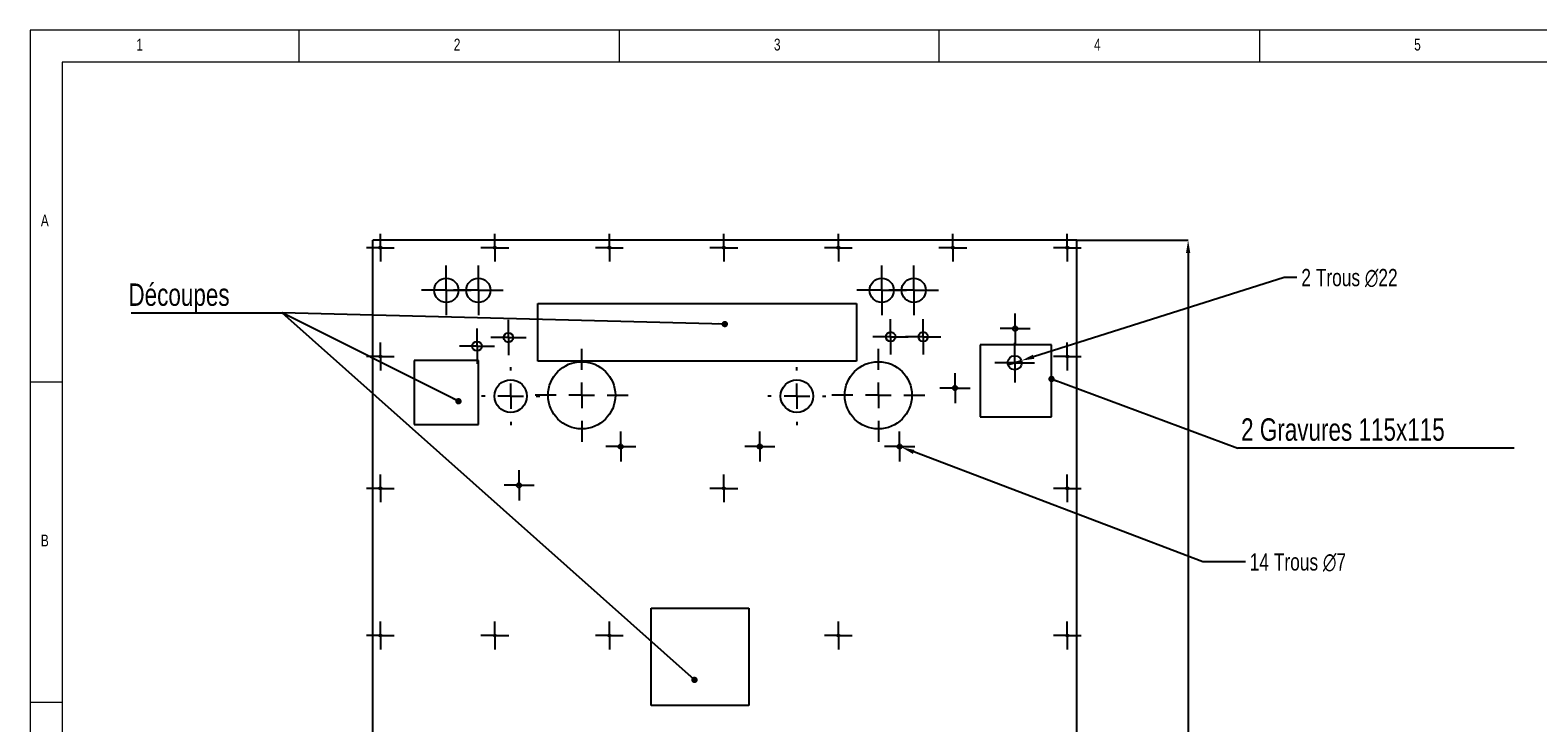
# Model space of a CAD drawing. Header units: millimetres. Extents: x 5 to 589, y 5 to 415.
# Tile 5 of 9: x 5 to 240, y 307 to 415. Entities that reach past the tile are written whole.
import ezdxf

# ---------------------------------------------------------------- set-up
doc = ezdxf.new("R2010")
doc.units = ezdxf.units.MM
doc.header["$PDSIZE"] = -1
doc.linetypes.add('CENTERX2', pattern=[20.32, 12.7, -2.54, 2.54, -2.54])
for name, color, linetype in [('COTES', 1, 'Continuous'), ('GRAVURES', 9, 'Continuous'), ('NOTES', 6, 'Continuous'), ('TRAIT-MIXTES', 3, 'CENTERX2')]:
    doc.layers.add(name, color=color, linetype=linetype)
doc.layers.add('TRAIT-FORT', color=4, linetype='Continuous', lineweight=25)
doc.styles.add('SLDTEXTSTYLE0', font='TXT', dxfattribs={"width": 0.75})
doc.dimstyles.new('SLDDIMSTYLE0', dxfattribs={"dimtxt": 0.18, "dimasz": 1, "dimexe": 0, "dimexo": 0.0625, "dimgap": 0, "dimtad": 0, "dimtih": 1, "dimtoh": 1, "dimdec": 0, "dimrnd": 1e-09, "dimzin": 0, "dimdsep": 46, "dimtxsty": 'Standard', "dimblk1": 'DOT', "dimblk2": 'DOT', "dimsah": 1, "dimcen": 0.09, "dimadec": 0, "dimazin": 0, "dimtfac": 1, "dimtdec": 0, "dimtofl": 0, "dimtmove": 0, "dimatfit": 3, "dimldrblk": 'DOT', "dimfxl": 1, "dimfrac": 2, "dimtolj": 1, "dimtzin": 0, "dimarcsym": 0})
doc.dimstyles.new('SLDDIMSTYLE4', dxfattribs={"dimtxt": 2.7, "dimasz": 2, "dimexe": 0, "dimexo": 0.0625, "dimgap": 0.675, "dimtad": 1, "dimdec": 0, "dimlfac": 10, "dimrnd": 1e-09, "dimzin": 12, "dimdsep": 46, "dimtxsty": 'SLDTEXTSTYLE0', "dimsah": 1, "dimcen": 0.09, "dimadec": 0, "dimazin": 3, "dimtfac": 1, "dimtdec": 0, "dimtofl": 0, "dimtmove": 0, "dimatfit": 3, "dimfxl": 1, "dimfrac": 2, "dimtolj": 1, "dimtzin": 12, "dimarcsym": 0})
doc.dimstyles.new('SLDDIMSTYLE5', dxfattribs={"dimtxt": 2.7, "dimasz": 2, "dimexe": 0, "dimexo": 0.0625, "dimgap": 0.675, "dimtad": 0, "dimtih": 1, "dimtoh": 1, "dimdec": 0, "dimlfac": 10, "dimrnd": 1e-09, "dimzin": 12, "dimdsep": 46, "dimtxsty": 'SLDTEXTSTYLE0', "dimblk1": 'NONE', "dimsah": 1, "dimcen": 0, "dimadec": 0, "dimazin": 3, "dimtfac": 1, "dimtdec": 0, "dimtmove": 0, "dimatfit": 3, "dimldrblk": 'NONE', "dimfxl": 1, "dimfrac": 2, "dimtolj": 1, "dimtzin": 12, "dimarcsym": 0})

# ---------------------------------------------------------------- blocks, each defined once
blk = doc.blocks.new('SW_NOTE_2')
at = {"layer": 'NOTES', "color": 0}
blk.add_line((-23.59, 0), (0, 0), dxfattribs=at)
blk.add_line((-23.59, 0), (0, 0), dxfattribs=at)
blk.add_line((-23.59, 0), (0, 0), dxfattribs=at)
at = {"layer": 'NOTES', "color": 0, "insert": (-24.04, 4.6), "char_height": 3.5, "attachment_point": 1, "style": 'SLDTEXTSTYLE0'}
blk.add_mtext('Découpes', dxfattribs=at)
blk = doc.blocks.new('_Dot')
at = {"color": 0, "linetype": 'ByBlock', "lineweight": -2}
blk.add_line((-0.5, 0), (-1, 0), dxfattribs=at)
at = {"color": 0, "linetype": 'ByBlock', "const_width": 0.5}
blk.add_lwpolyline([(-0.25, 0, 1), (0.25, 0, 1)], format="xyb", close=True, dxfattribs=at)
blk = doc.blocks.new('_D_38')
at = {"layer": 'COTES', "color": 0, "lineweight": -2, "transparency": 16777216}
for p, q in [((168.55, 382.19), (185.86, 382.19)), ((185.86, 380.19), (185.86, 183.19)), ((168.55, 181.19), (185.86, 181.19))]:
    blk.add_line(p, q, dxfattribs=at)
at = {"layer": 'COTES', "color": 0, "transparency": 16777216}
for points in [[(185.53, 380.19), (186.19, 380.19), (185.86, 382.19)], [(185.53, 183.19), (186.19, 183.19), (185.86, 181.19)]]:
    blk.add_solid(points, dxfattribs=at)
at = {"layer": 'Defpoints', "color": 0, "transparency": 16777216}
for p in [(168.49, 382.19), (168.49, 181.19), (185.86, 181.19)]:
    blk.add_point(p, dxfattribs=at)
at = {"layer": 'COTES', "color": 0, "transparency": 16777216, "insert": (182.48, 281.69), "char_height": 2.7, "attachment_point": 2, "rotation": 90, "style": 'SLDTEXTSTYLE0'}
blk.add_mtext('\\A1;2010', dxfattribs=at)
blk = doc.blocks.new('_D_43')
at = {"layer": 'COTES', "color": 0, "lineweight": -2, "transparency": 16777216}
for p, q in [((200.86, 376.34), (161.73, 363.96)), ((202.86, 376.34), (200.86, 376.34)), ((157.72, 362.69), (159.82, 363.36))]:
    blk.add_line(p, q, dxfattribs=at)
at = {"layer": 'COTES', "color": 0, "transparency": 16777216}
blk.add_solid([(161.63, 364.28), (161.83, 363.64), (159.82, 363.36)], dxfattribs=at)
at = {"layer": 'Defpoints', "color": 0, "transparency": 16777216}
for p in [(157.72, 362.69), (159.82, 363.36)]:
    blk.add_point(p, dxfattribs=at)
at = {"layer": 'COTES', "color": 0, "transparency": 16777216, "insert": (203.54, 377.69), "char_height": 2.7, "attachment_point": 1, "style": 'SLDTEXTSTYLE0'}
blk.add_mtext('\\A1;2 Trous ∅22', dxfattribs=at)
blk = doc.blocks.new('_None')
blk = doc.blocks.new('_D_45')
at = {"layer": 'COTES', "color": 0, "lineweight": -2, "transparency": 16777216}
for p, q in [((140.47, 350.04), (141.13, 349.8)), ((188.15, 331.9), (143, 349.08)), ((194.81, 331.9), (188.15, 331.9))]:
    blk.add_line(p, q, dxfattribs=at)
at = {"layer": 'COTES', "color": 0, "transparency": 16777216}
blk.add_solid([(143.11, 349.4), (142.88, 348.77), (141.13, 349.8)], dxfattribs=at)
at = {"layer": 'Defpoints', "color": 0, "transparency": 16777216}
for p in [(140.47, 350.04), (141.13, 349.8)]:
    blk.add_point(p, dxfattribs=at)
at = {"layer": 'COTES', "color": 0, "transparency": 16777216, "insert": (195.48, 333.25), "char_height": 2.7, "attachment_point": 1, "style": 'SLDTEXTSTYLE0'}
blk.add_mtext('\\A1;14 Trous ∅7', dxfattribs=at)
blk = doc.blocks.new('SW_NOTE_6')
at = {"layer": 'NOTES', "color": 0}
blk.add_line((43.13, 0), (0, 0), dxfattribs=at)
at = {"layer": 'NOTES', "color": 0, "insert": (0.49, 4.64), "char_height": 3.5, "attachment_point": 1, "style": 'SLDTEXTSTYLE0'}
blk.add_mtext('2 Gravures 115x115', dxfattribs=at)
blk = doc.blocks.new('SW_CENTERMARKSYMBOL_25')
at = {"layer": 'TRAIT-MIXTES', "color": 0}
for p, q in [((0, 2), (0, 2.75)), ((-2, 0), (-2.75, 0)), ((0, 0), (-2, 0)), ((0, 0), (0, 2)), ((0, 0), (0, -2)), ((0, 0), (2, 0)), ((2, 0), (2.75, 0)), ((0, -2), (0, -2.75))]:
    blk.add_line(p, q, dxfattribs=at)
blk = doc.blocks.new('SW_CENTERMARKSYMBOL_26')
at = {"layer": 'TRAIT-MIXTES', "color": 0}
for p, q in [((0, 2), (0, 2.75)), ((-2, 0), (-2.75, 0)), ((0, 0), (-2, 0)), ((0, 0), (0, 2)), ((0, 0), (0, -2)), ((0, 0), (2, 0)), ((2, 0), (2.75, 0)), ((0, -2), (0, -2.75))]:
    blk.add_line(p, q, dxfattribs=at)
blk = doc.blocks.new('SW_CENTERMARKSYMBOL_35')
at = {"layer": 'TRAIT-MIXTES', "color": 0}
for p, q in [((0, 2), (0, 2.75)), ((-2, 0), (-2.75, 0)), ((0, 0), (-2, 0)), ((0, 0), (0, 2)), ((0, 0), (0, -2)), ((0, 0), (2, 0)), ((2, 0), (2.75, 0)), ((0, -2), (0, -2.75))]:
    blk.add_line(p, q, dxfattribs=at)
blk = doc.blocks.new('SW_CENTERMARKSYMBOL_36')
at = {"layer": 'TRAIT-MIXTES', "color": 0}
for p, q in [((0, 2), (0, 2.75)), ((-2, 0), (-2.75, 0)), ((0, 0), (-2, 0)), ((0, 0), (0, 2)), ((0, 0), (0, -2)), ((0, 0), (2, 0)), ((2, 0), (2.75, 0)), ((0, -2), (0, -2.75))]:
    blk.add_line(p, q, dxfattribs=at)
blk = doc.blocks.new('SW_CENTERMARKSYMBOL_37')
at = {"layer": 'TRAIT-MIXTES', "color": 0}
for p, q in [((0, 2), (0, 3.1)), ((-2, 0), (-3.1, 0)), ((0, 0), (-2, 0)), ((0, 0), (0, 2)), ((0, 0), (0, -2)), ((0, 0), (2, 0)), ((2, 0), (3.1, 0)), ((0, -2), (0, -3.1))]:
    blk.add_line(p, q, dxfattribs=at)
blk = doc.blocks.new('SW_CENTERMARKSYMBOL_43')
at = {"layer": 'TRAIT-MIXTES', "color": 0}
for p, q in [((-2, 0), (-2.35, 0)), ((0, 0), (-2, 0)), ((0, 2), (0, 2.35)), ((0, 0), (0, 2)), ((0, 0), (0, -2)), ((0, 0), (2, 0)), ((2, 0), (2.35, 0)), ((0, -2), (0, -2.35))]:
    blk.add_line(p, q, dxfattribs=at)
blk = doc.blocks.new('SW_CENTERMARKSYMBOL_44')
at = {"layer": 'TRAIT-MIXTES', "color": 0}
for p, q in [((-2, 0), (-2.35, 0)), ((0, 0), (-2, 0)), ((0, 2), (0, 2.35)), ((0, 0), (0, 2)), ((0, 0), (0, -2)), ((0, 0), (2, 0)), ((2, 0), (2.35, 0)), ((0, -2), (0, -2.35))]:
    blk.add_line(p, q, dxfattribs=at)
blk = doc.blocks.new('SW_CENTERMARKSYMBOL_45')
at = {"layer": 'TRAIT-MIXTES', "color": 0}
for p, q in [((-2, 0), (-2.35, 0)), ((0, 0), (-2, 0)), ((0, 2), (0, 2.35)), ((0, 0), (0, 2)), ((0, 0), (0, -2)), ((0, 0), (2, 0)), ((2, 0), (2.35, 0)), ((0, -2), (0, -2.35))]:
    blk.add_line(p, q, dxfattribs=at)
blk = doc.blocks.new('SW_CENTERMARKSYMBOL_46')
at = {"layer": 'TRAIT-MIXTES', "color": 0}
for p, q in [((-2, 0), (-2.35, 0)), ((0, 0), (-2, 0)), ((0, 2), (0, 2.35)), ((0, 0), (0, 2)), ((0, 0), (0, -2)), ((0, 0), (2, 0)), ((2, 0), (2.35, 0)), ((0, -2), (0, -2.35))]:
    blk.add_line(p, q, dxfattribs=at)
blk = doc.blocks.new('SW_CENTERMARKSYMBOL_47')
at = {"layer": 'TRAIT-MIXTES', "color": 0}
for p, q in [((-2, 0), (-2.35, 0)), ((0, 0), (-2, 0)), ((0, 2), (0, 2.35)), ((0, 0), (0, 2)), ((0, 0), (0, -2)), ((0, 0), (2, 0)), ((2, 0), (2.35, 0)), ((0, -2), (0, -2.35))]:
    blk.add_line(p, q, dxfattribs=at)
blk = doc.blocks.new('SW_CENTERMARKSYMBOL_48')
at = {"layer": 'TRAIT-MIXTES', "color": 0}
for p, q in [((-2, 0), (-2.35, 0)), ((0, 0), (-2, 0)), ((0, 2), (0, 2.35)), ((0, 0), (0, 2)), ((0, 0), (0, -2)), ((0, 0), (2, 0)), ((2, 0), (2.35, 0)), ((0, -2), (0, -2.35))]:
    blk.add_line(p, q, dxfattribs=at)
blk = doc.blocks.new('SW_CENTERMARKSYMBOL_55')
at = {"layer": 'TRAIT-MIXTES', "color": 0}
for p, q in [((-2, 0), (-2.17, 0)), ((0, 0), (-2, 0)), ((0, 2), (0, 2.17)), ((0, 0), (0, 2)), ((0, 0), (0, -2)), ((0, 0), (2, 0)), ((2, 0), (2.17, 0)), ((0, -2), (0, -2.17))]:
    blk.add_line(p, q, dxfattribs=at)
blk = doc.blocks.new('SW_CENTERMARKSYMBOL_56')
at = {"layer": 'TRAIT-MIXTES', "color": 0}
for p, q in [((-2, 0), (-2.17, 0)), ((0, 0), (-2, 0)), ((0, 2), (0, 2.17)), ((0, 0), (0, 2)), ((0, 0), (0, -2)), ((0, 0), (2, 0)), ((2, 0), (2.17, 0)), ((0, -2), (0, -2.17))]:
    blk.add_line(p, q, dxfattribs=at)
blk = doc.blocks.new('SW_CENTERMARKSYMBOL_57')
at = {"layer": 'TRAIT-MIXTES', "color": 0}
for p, q in [((-2, 0), (-2.17, 0)), ((0, 0), (-2, 0)), ((0, 2), (0, 2.17)), ((0, 0), (0, 2)), ((0, 0), (0, -2)), ((0, 0), (2, 0)), ((2, 0), (2.17, 0)), ((0, -2), (0, -2.17))]:
    blk.add_line(p, q, dxfattribs=at)
blk = doc.blocks.new('SW_CENTERMARKSYMBOL_58')
at = {"layer": 'TRAIT-MIXTES', "color": 0}
for p, q in [((-2, 0), (-2.17, 0)), ((0, 0), (-2, 0)), ((0, 2), (0, 2.17)), ((0, 0), (0, 2)), ((0, 0), (0, -2)), ((0, 0), (2, 0)), ((2, 0), (2.17, 0)), ((0, -2), (0, -2.17))]:
    blk.add_line(p, q, dxfattribs=at)
blk = doc.blocks.new('SW_CENTERMARKSYMBOL_63')
at = {"layer": 'TRAIT-MIXTES', "color": 0}
for p, q in [((-2, 0), (-2.17, 0)), ((0, 0), (-2, 0)), ((0, 2), (0, 2.17)), ((0, 0), (0, 2)), ((0, 0), (0, -2)), ((0, 0), (2, 0)), ((2, 0), (2.17, 0)), ((0, -2), (0, -2.17))]:
    blk.add_line(p, q, dxfattribs=at)
blk = doc.blocks.new('SW_CENTERMARKSYMBOL_64')
at = {"layer": 'TRAIT-MIXTES', "color": 0}
for p, q in [((-2, 0), (-2.17, 0)), ((0, 0), (-2, 0)), ((0, 2), (0, 2.17)), ((0, 0), (0, 2)), ((0, 0), (0, -2)), ((0, 0), (2, 0)), ((2, 0), (2.17, 0)), ((0, -2), (0, -2.17))]:
    blk.add_line(p, q, dxfattribs=at)
blk = doc.blocks.new('SW_CENTERMARKSYMBOL_65')
at = {"layer": 'TRAIT-MIXTES', "color": 0}
for p, q in [((-2, 0), (-2.17, 0)), ((0, 0), (-2, 0)), ((0, 2), (0, 2.17)), ((0, 0), (0, 2)), ((0, 0), (0, -2)), ((0, 0), (2, 0)), ((2, 0), (2.17, 0)), ((0, -2), (0, -2.17))]:
    blk.add_line(p, q, dxfattribs=at)
blk = doc.blocks.new('SW_CENTERMARKSYMBOL_66')
at = {"layer": 'TRAIT-MIXTES', "color": 0}
for p, q in [((-2, 0), (-2.17, 0)), ((0, 0), (-2, 0)), ((0, 2), (0, 2.17)), ((0, 0), (0, 2)), ((0, 0), (0, -2)), ((0, 0), (2, 0)), ((2, 0), (2.17, 0)), ((0, -2), (0, -2.17))]:
    blk.add_line(p, q, dxfattribs=at)
blk = doc.blocks.new('SW_CENTERMARKSYMBOL_67')
at = {"layer": 'TRAIT-MIXTES', "color": 0}
for p, q in [((-2, 0), (-2.17, 0)), ((0, 0), (-2, 0)), ((0, 2), (0, 2.17)), ((0, 0), (0, 2)), ((0, 0), (0, -2)), ((0, 0), (2, 0)), ((2, 0), (2.17, 0)), ((0, -2), (0, -2.17))]:
    blk.add_line(p, q, dxfattribs=at)
blk = doc.blocks.new('SW_CENTERMARKSYMBOL_73')
at = {"layer": 'TRAIT-MIXTES', "color": 0}
for p, q in [((-2, 0), (-2.17, 0)), ((0, 0), (-2, 0)), ((0, 2), (0, 2.17)), ((0, 0), (0, 2)), ((0, 0), (0, -2)), ((0, 0), (2, 0)), ((2, 0), (2.17, 0)), ((0, -2), (0, -2.17))]:
    blk.add_line(p, q, dxfattribs=at)
blk = doc.blocks.new('SW_CENTERMARKSYMBOL_74')
at = {"layer": 'TRAIT-MIXTES', "color": 0}
for p, q in [((-2, 0), (-2.17, 0)), ((0, 0), (-2, 0)), ((0, 2), (0, 2.17)), ((0, 0), (0, 2)), ((0, 0), (0, -2)), ((0, 0), (2, 0)), ((2, 0), (2.17, 0)), ((0, -2), (0, -2.17))]:
    blk.add_line(p, q, dxfattribs=at)
blk = doc.blocks.new('SW_CENTERMARKSYMBOL_75')
at = {"layer": 'TRAIT-MIXTES', "color": 0}
for p, q in [((-2, 0), (-2.17, 0)), ((0, 0), (-2, 0)), ((0, 2), (0, 2.17)), ((0, 0), (0, 2)), ((0, 0), (0, -2)), ((0, 0), (2, 0)), ((2, 0), (2.17, 0)), ((0, -2), (0, -2.17))]:
    blk.add_line(p, q, dxfattribs=at)
blk = doc.blocks.new('SW_CENTERMARKSYMBOL_76')
at = {"layer": 'TRAIT-MIXTES', "color": 0}
for p, q in [((-2, 0), (-2.17, 0)), ((0, 0), (-2, 0)), ((0, 2), (0, 2.17)), ((0, 0), (0, 2)), ((0, 0), (0, -2)), ((0, 0), (2, 0)), ((2, 0), (2.17, 0)), ((0, -2), (0, -2.17))]:
    blk.add_line(p, q, dxfattribs=at)
blk = doc.blocks.new('SW_CENTERMARKSYMBOL_83')
at = {"layer": 'TRAIT-MIXTES', "color": 0}
for p, q in [((-2, 0), (-2.17, 0)), ((0, 0), (-2, 0)), ((0, 2), (0, 2.17)), ((0, 0), (0, 2)), ((0, 0), (0, -2)), ((0, 0), (2, 0)), ((2, 0), (2.17, 0)), ((0, -2), (0, -2.17))]:
    blk.add_line(p, q, dxfattribs=at)
blk = doc.blocks.new('SW_CENTERMARKSYMBOL_84')
at = {"layer": 'TRAIT-MIXTES', "color": 0}
for p, q in [((-2, 0), (-2.17, 0)), ((0, 0), (-2, 0)), ((0, 2), (0, 2.17)), ((0, 0), (0, 2)), ((0, 0), (0, -2)), ((0, 0), (2, 0)), ((2, 0), (2.17, 0)), ((0, -2), (0, -2.17))]:
    blk.add_line(p, q, dxfattribs=at)
blk = doc.blocks.new('SW_CENTERMARKSYMBOL_85')
at = {"layer": 'TRAIT-MIXTES', "color": 0}
for p, q in [((-2, 0), (-2.17, 0)), ((0, 0), (-2, 0)), ((0, 2), (0, 2.17)), ((0, 0), (0, 2)), ((0, 0), (0, -2)), ((0, 0), (2, 0)), ((2, 0), (2.17, 0)), ((0, -2), (0, -2.17))]:
    blk.add_line(p, q, dxfattribs=at)
blk = doc.blocks.new('SW_CENTERMARKSYMBOL_86')
at = {"layer": 'TRAIT-MIXTES', "color": 0}
for p, q in [((-2, 0), (-2.17, 0)), ((0, 0), (-2, 0)), ((0, 2), (0, 2.17)), ((0, 0), (0, 2)), ((0, 0), (0, -2)), ((0, 0), (2, 0)), ((2, 0), (2.17, 0)), ((0, -2), (0, -2.17))]:
    blk.add_line(p, q, dxfattribs=at)
blk = doc.blocks.new('SW_CENTERMARKSYMBOL_93')
at = {"layer": 'TRAIT-MIXTES', "color": 0}
for p, q in [((0, 2), (0, 3.89)), ((-2, 0), (-3.89, 0)), ((0, 0), (-2, 0)), ((0, 0), (0, 2)), ((0, 0), (0, -2)), ((0, 0), (2, 0)), ((2, 0), (3.89, 0)), ((0, -2), (0, -3.89))]:
    blk.add_line(p, q, dxfattribs=at)
blk = doc.blocks.new('SW_CENTERMARKSYMBOL_94')
at = {"layer": 'TRAIT-MIXTES', "color": 0}
for p, q in [((0, 2), (0, 3.89)), ((-2, 0), (-3.89, 0)), ((0, 0), (-2, 0)), ((0, 0), (0, 2)), ((0, 0), (0, -2)), ((0, 0), (2, 0)), ((2, 0), (3.89, 0)), ((0, -2), (0, -3.89))]:
    blk.add_line(p, q, dxfattribs=at)
blk = doc.blocks.new('SW_CENTERMARKSYMBOL_95')
at = {"layer": 'TRAIT-MIXTES', "color": 0}
for p, q in [((0, 4), (0, 4.54)), ((-4, 0), (-4.54, 0)), ((0, 0), (-2, 0)), ((0, 0), (0, 2)), ((0, 0), (0, -2)), ((0, 0), (2, 0)), ((4, 0), (4.54, 0)), ((0, -4), (0, -4.54))]:
    blk.add_line(p, q, dxfattribs=at)
blk = doc.blocks.new('SW_CENTERMARKSYMBOL_96')
at = {"layer": 'TRAIT-MIXTES', "color": 0}
for p, q in [((0, 4), (0, 7.25)), ((-4, 0), (-7.25, 0)), ((0, 0), (-2, 0)), ((0, 0), (0, 2)), ((0, 0), (0, -2)), ((0, 0), (2, 0)), ((4, 0), (7.25, 0)), ((0, -4), (0, -7.25))]:
    blk.add_line(p, q, dxfattribs=at)
blk = doc.blocks.new('SW_CENTERMARKSYMBOL_97')
at = {"layer": 'TRAIT-MIXTES', "color": 0}
for p, q in [((0, 4), (0, 7.25)), ((-4, 0), (-7.25, 0)), ((0, 0), (-2, 0)), ((0, 0), (0, 2)), ((0, 0), (0, -2)), ((0, 0), (2, 0)), ((4, 0), (7.25, 0)), ((0, -4), (0, -7.25))]:
    blk.add_line(p, q, dxfattribs=at)
blk = doc.blocks.new('SW_CENTERMARKSYMBOL_98')
at = {"layer": 'TRAIT-MIXTES', "color": 0}
for p, q in [((0, 4), (0, 4.54)), ((-4, 0), (-4.54, 0)), ((0, 0), (-2, 0)), ((0, 0), (0, 2)), ((0, 0), (0, -2)), ((0, 0), (2, 0)), ((4, 0), (4.54, 0)), ((0, -4), (0, -4.54))]:
    blk.add_line(p, q, dxfattribs=at)
blk = doc.blocks.new('SW_CENTERMARKSYMBOL_99')
at = {"layer": 'TRAIT-MIXTES', "color": 0}
for p, q in [((0, 2), (0, 3.89)), ((-2, 0), (-3.89, 0)), ((0, 0), (-2, 0)), ((0, 0), (0, 2)), ((0, 0), (0, -2)), ((0, 0), (2, 0)), ((2, 0), (3.89, 0)), ((0, -2), (0, -3.89))]:
    blk.add_line(p, q, dxfattribs=at)
blk = doc.blocks.new('SW_CENTERMARKSYMBOL_100')
at = {"layer": 'TRAIT-MIXTES', "color": 0}
for p, q in [((0, 2), (0, 3.89)), ((-2, 0), (-3.89, 0)), ((0, 0), (-2, 0)), ((0, 0), (0, 2)), ((0, 0), (0, -2)), ((0, 0), (2, 0)), ((2, 0), (3.89, 0)), ((0, -2), (0, -3.89))]:
    blk.add_line(p, q, dxfattribs=at)

msp = doc.modelspace()

# ---------------------------------------------------------------- linework, layer by layer
at = {"lineweight": 18}
for p, q in [((589, 415), (5, 415)), ((5, 415), (5, 5)), ((47, 410), (47, 415)), ((97, 415), (97, 410)), ((147, 410), (147, 415)), ((197, 415), (197, 410)), ((584, 410), (10, 410)), ((10, 410), (10, 10)), ((10, 360), (5, 360)), ((5, 310), (10, 310))]:
    msp.add_line(p, q, dxfattribs=at)
at = {"layer": 'GRAVURES', "lineweight": 25}
for p, q in [((153.376, 365.8177), (153.376, 354.5738)), ((164.5235, 365.8177), (153.376, 365.8177)), ((164.5235, 354.5738), (164.5235, 365.8177)), ((153.376, 354.5738), (164.5235, 354.5738))]:
    msp.add_line(p, q, dxfattribs=at)
for centre, radius in [((70.001, 374.3485), 1.8888), ((75.001, 374.3485), 1.8888), ((138.001, 374.3485), 1.8888), ((143.001, 374.3485), 1.8888), ((91.1471, 357.9396), 5.2524), ((137.4767, 357.9396), 5.2524), ((124.7519, 357.8049), 2.5398)]:
    msp.add_circle(centre, radius, dxfattribs=at)
at = {"layer": 'TRAIT-FORT', "lineweight": 25}
for p, q in [((58.501, 189.7485), (58.501, 382.1931)), ((168.491, 382.1931), (58.501, 382.1931)), ((168.491, 181.1932), (168.491, 382.1931)), ((84.3159, 372.2793), (134.0836, 372.2793)), ((84.3159, 363.2523), (84.3159, 372.2793)), ((134.0836, 372.2793), (134.0836, 363.2523)), ((75.0005, 363.3932), (65.0005, 363.3932)), ((65.0005, 363.3932), (65.0005, 353.3932)), ((75.0005, 353.3932), (75.0005, 363.3932)), ((134.0836, 363.2523), (84.3159, 363.2523)), ((65.0005, 353.3932), (75.0005, 353.3932)), ((101.9972, 324.6674), (117.254, 324.6674)), ((101.9972, 309.4369), (101.9972, 324.6674)), ((117.254, 324.6674), (117.254, 309.4369)), ((117.254, 309.4369), (101.9972, 309.4369))]:
    msp.add_line(p, q, dxfattribs=at)
for centre, radius in [((59.701, 380.9931), 0.17), ((77.5827, 380.9931), 0.17), ((95.4643, 380.9931), 0.17), ((113.346, 380.9931), 0.17), ((131.2277, 380.9931), 0.17), ((149.1093, 380.9931), 0.17), ((166.991, 380.9931), 0.17), ((79.7028, 366.9609), 0.75), ((139.3904, 367.0795), 0.75), ((144.4751, 367.0793), 0.75), ((158.8423, 368.3499), 0.35), ((74.8001, 365.6096), 0.75), ((59.701, 363.9931), 0.17), ((158.7735, 363.0237), 1.1), ((166.991, 363.9931), 0.17), ((80.051, 357.8049), 2.5398), ((149.4541, 359.0682), 0.35), ((97.2395, 349.9202), 0.35), ((118.9689, 349.9202), 0.35), ((140.7998, 349.9202), 0.35), ((81.3614, 343.8696), 0.35), ((59.701, 343.3932), 0.17), ((113.346, 343.3932), 0.17), ((166.991, 343.3932), 0.17), ((59.701, 320.3932), 0.17), ((77.5827, 320.3932), 0.17), ((95.4643, 320.3932), 0.17), ((131.2277, 320.3932), 0.17), ((166.991, 320.3932), 0.17)]:
    msp.add_circle(centre, radius, dxfattribs=at)

# ---------------------------------------------------------------- block references
at = {"layer": 'NOTES'}
for name, p in [('SW_NOTE_2', (44.386, 370.8149)), ('SW_NOTE_6', (193.6417, 349.6977))]:
    msp.add_blockref(name, p, dxfattribs=at)
at = {"layer": 'TRAIT-MIXTES'}
for name, p in [('SW_CENTERMARKSYMBOL_73', (59.701, 380.9931)), ('SW_CENTERMARKSYMBOL_67', (77.5827, 380.9931)), ('SW_CENTERMARKSYMBOL_66', (95.4643, 380.9931)), ('SW_CENTERMARKSYMBOL_65', (113.346, 380.9931)), ('SW_CENTERMARKSYMBOL_64', (131.2277, 380.9931)), ('SW_CENTERMARKSYMBOL_63', (149.1093, 380.9931)), ('SW_CENTERMARKSYMBOL_85', (166.991, 380.9931)), ('SW_CENTERMARKSYMBOL_93', (70.001, 374.3485)), ('SW_CENTERMARKSYMBOL_94', (75.001, 374.3485)), ('SW_CENTERMARKSYMBOL_99', (138.001, 374.3485)), ('SW_CENTERMARKSYMBOL_100', (143.001, 374.3485)), ('SW_CENTERMARKSYMBOL_35', (79.7028, 366.9609)), ('SW_CENTERMARKSYMBOL_25', (139.3904, 367.0795)), ('SW_CENTERMARKSYMBOL_26', (144.4751, 367.0793)), ('SW_CENTERMARKSYMBOL_43', (158.8423, 368.3499)), ('SW_CENTERMARKSYMBOL_36', (74.8001, 365.6096)), ('SW_CENTERMARKSYMBOL_74', (59.701, 363.9931)), ('SW_CENTERMARKSYMBOL_96', (91.1471, 357.9396)), ('SW_CENTERMARKSYMBOL_97', (137.4767, 357.9396)), ('SW_CENTERMARKSYMBOL_37', (158.7735, 363.0237)), ('SW_CENTERMARKSYMBOL_84', (166.991, 363.9931)), ('SW_CENTERMARKSYMBOL_95', (80.051, 357.8049)), ('SW_CENTERMARKSYMBOL_98', (124.7519, 357.8049)), ('SW_CENTERMARKSYMBOL_44', (149.4541, 359.0682)), ('SW_CENTERMARKSYMBOL_47', (97.2395, 349.9202)), ('SW_CENTERMARKSYMBOL_46', (118.9689, 349.9202)), ('SW_CENTERMARKSYMBOL_45', (140.7998, 349.9202)), ('SW_CENTERMARKSYMBOL_48', (81.3614, 343.8696)), ('SW_CENTERMARKSYMBOL_75', (59.701, 343.3932)), ('SW_CENTERMARKSYMBOL_55', (113.346, 343.3932)), ('SW_CENTERMARKSYMBOL_83', (166.991, 343.3932)), ('SW_CENTERMARKSYMBOL_76', (59.701, 320.3932)), ('SW_CENTERMARKSYMBOL_58', (77.5827, 320.3932)), ('SW_CENTERMARKSYMBOL_57', (95.4643, 320.3932)), ('SW_CENTERMARKSYMBOL_56', (131.2277, 320.3932)), ('SW_CENTERMARKSYMBOL_86', (166.991, 320.3932))]:
    msp.add_blockref(name, p, dxfattribs=at)

# ---------------------------------------------------------------- texts
at = {"layer": 'NOTES', "char_height": 1.8521, "attachment_point": 1, "style": 'SLDTEXTSTYLE0'}
for s, insert in [('1', (21.5833, 413.668)), ('2', (71.1667, 413.668)), ('3', (121.1667, 413.668)), ('4', (171.1667, 413.668)), ('5', (221.1667, 413.668)), ('A', (6.6667, 386.168)), ('B', (6.6667, 336.168))]:
    msp.add_mtext(s, dxfattribs=dict(at, insert=insert))

# ---------------------------------------------------------------- dimensions: what is measured, and where the dimension line sits
at = {"layer": 'COTES'}
dim = msp.add_linear_dim(base=(185.8598, 181.1932), p1=(168.491, 382.1931), p2=(168.491, 181.1932), angle=90, dimstyle='SLDDIMSTYLE4', dxfattribs=at)
dim.commit()
dim.dimension.update_dxf_attribs({"geometry": '_D_38', "text_midpoint": (185.8598, 281.6932), "dimtype": 160})
for p1, p2, text, picture, middle in [((157.7247, 362.692), (159.8223, 363.3555), '2 Trous <>', '_D_43', (214.3366, 376.3382)), ((140.4727, 350.0447), (141.1269, 349.7957), '14 Trous <>', '_D_45', (205.9461, 331.9015))]:
    dim = msp.add_diameter_dim_2p(p1=p1, p2=p2, text=text, dimstyle='SLDDIMSTYLE5', dxfattribs=at)
    dim.commit()
    dim.dimension.update_dxf_attribs({"geometry": picture, "text_midpoint": middle, "dimtype": 163})

# ---------------------------------------------------------------- leaders
at = {"layer": 'NOTES'}
for points in [[(113.496, 369.0653), (44.386, 370.8149)], [(71.8952, 357.0057), (44.386, 370.8149)], [(108.7571, 313.4659), (44.386, 370.8149)], [(164.5235, 360.4854), (193.6417, 349.6977)]]:
    msp.add_leader(points, dimstyle='SLDDIMSTYLE0', dxfattribs=at)

doc.saveas('drawing.dxf')
